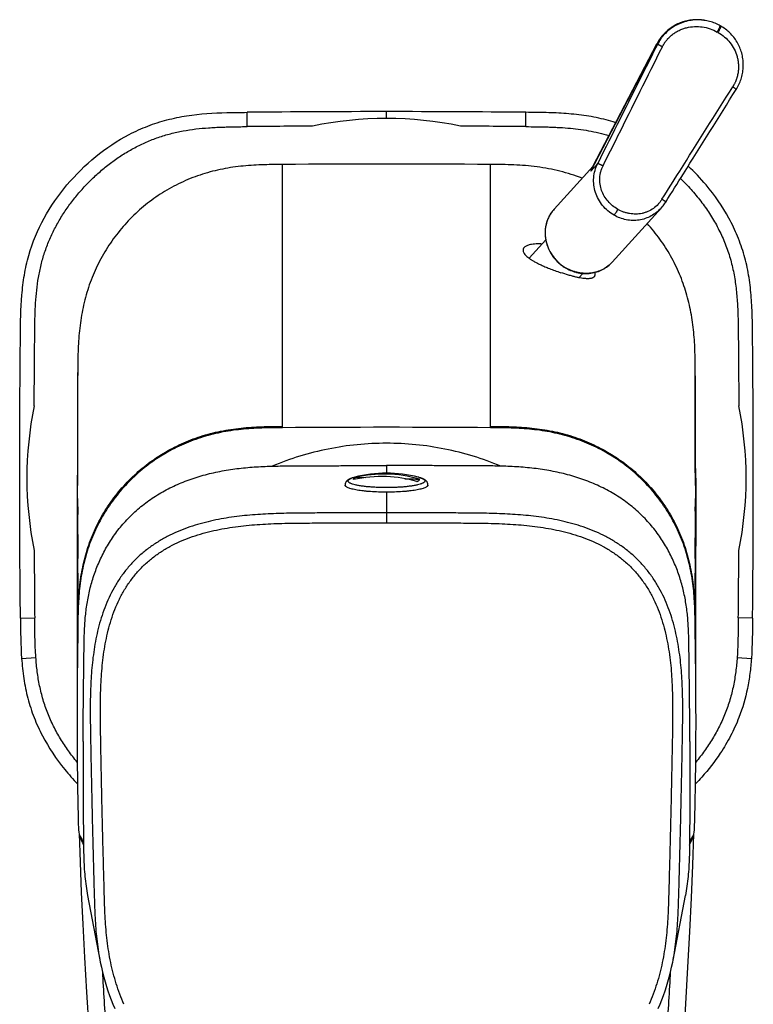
# Model space of a CAD drawing. Header units: millimetres. Extents: x 57 to 304, y -64 to 283.
# Tile 2 of 9: x 57 to 108, y 18 to 87. Entities that reach past the tile are written whole.
import ezdxf

# ---------------------------------------------------------------- set-up
doc = ezdxf.new("R2010")
doc.units = ezdxf.units.MM
doc.header["$LTSCALE"] = 23.1
doc.layers.get('0').update_dxf_attribs({"linetype": 'CONTINUOUS'})

msp = doc.modelspace()

# ---------------------------------------------------------------- linework, layer by layer
at = {"color": 7, "linetype": 'CONTINUOUS'}
for p, q in [((104.678, 87.102), (104.595, 87.114)), ((104.749, 87.091), (104.676, 87.102)), ((105.843, 86.692), (105.787, 86.724)), ((96.889, 76.889), (101.356, 85.451)), ((94.168, 73.89), (96.895, 76.902)), ((96.889, 76.89), (96.889, 76.889)), ((98.245, 70.198), (101.679, 73.991)), ((93.584, 71.756), (92.417, 70.467)), ((95.009, 69.77), (95.012, 69.768)), ((95.009, 69.77), (95.012, 69.768)), ((96.178, 69.407), (95.905, 69.105)), ((60.842, 55.446), (60.842, 62.482)), ((104.051, 55.446), (104.051, 62.482)), ((60.831, 53.651), (60.842, 55.446)), ((80.318, 55.152), (80.998, 55.131)), ((104.051, 55.446), (104.062, 53.651)), ((104.076, 55.083), (104.076, 50.329)), ((60.828, 53.179), (60.822, 51.819)), ((60.831, 53.651), (60.828, 53.08)), ((104.08, 49.342), (104.062, 53.651)), ((60.822, 51.819), (60.817, 50.409)), ((60.814, 49.658), (60.81, 48.196)), ((104.085, 47.181), (104.08, 49.342)), ((60.849, 48.387), (60.846, 48.086)), ((60.849, 48.448), (60.849, 48.387)), ((104.046, 48.215), (104.043, 48.447)), ((104.044, 48.396), (104.043, 48.447)), ((60.81, 48.196), (60.81, 44.367)), ((60.846, 48.086), (60.832, 46.984)), ((104.061, 46.964), (104.046, 48.156)), ((60.832, 46.984), (60.832, 46.964)), ((104.084, 44.797), (104.085, 47.181)), ((60.827, 46.333), (60.819, 44.122)), ((104.08, 43.472), (104.084, 44.797)), ((60.81, 44.367), (60.815, 43.117)), ((60.819, 44.122), (60.813, 42.622)), ((104.082, 42.171), (104.074, 44.136)), ((104.078, 43.117), (104.08, 43.472)), ((60.813, 42.622), (60.808, 41.556)), ((104.088, 41.03), (104.082, 42.171)), ((60.808, 41.556), (60.802, 40.47)), ((104.094, 39.948), (104.088, 41.03)), ((60.802, 40.47), (60.795, 39.209)), ((60.937, 30.211), (60.937, 30.211)), ((61.536, 25.891), (62.395, 21.388)), ((102.497, 21.383), (103.357, 25.891))]:
    msp.add_line(p, q, dxfattribs=at)
at = {"color": 9, "linetype": 'CONTINUOUS'}
for p, q in [((105.645, 86.252), (105.586, 86.286)), ((96.732, 76.557), (101.357, 85.415)), ((101.357, 85.415), (101.394, 85.41)), ((72.699, 79.669), (72.689, 80.669)), ((82.446, 80.241), (82.446, 80.716)), ((92.194, 79.669), (92.203, 80.669)), ((75.16, 58.615), (75.16, 77.021)), ((89.733, 58.615), (89.733, 77.021)), ((96.732, 76.557), (97.223, 77.099)), ((95.013, 69.776), (95.016, 69.774)), ((95.013, 69.776), (95.016, 69.774)), ((82.446, 55.963), (82.446, 55.431)), ((82.446, 54.104), (82.446, 51.962)), ((56.834, 45.299), (57.834, 45.309)), ((108.059, 45.299), (107.059, 45.309)), ((60.852, 44.605), (60.854, 44.516)), ((104.039, 44.515), (104.041, 44.605)), ((56.918, 42.477), (57.916, 42.548)), ((106.977, 42.548), (107.974, 42.477))]:
    msp.add_line(p, q, dxfattribs=at)
at = {"color": 7, "linetype": 'CONTINUOUS'}
for points in [[(104.595, 87.114), (104.567, 87.118), (104.468, 87.129), (104.368, 87.138), (104.268, 87.143), (104.167, 87.145), (104.067, 87.144), (103.967, 87.14), (103.867, 87.133), (103.767, 87.122), (103.668, 87.108), (103.569, 87.091), (103.47, 87.071), (103.373, 87.048), (103.276, 87.022), (103.18, 86.992), (103.085, 86.96), (102.991, 86.925), (102.898, 86.886), (102.807, 86.845), (102.717, 86.801), (102.628, 86.754), (102.541, 86.704), (102.455, 86.651), (102.372, 86.596), (102.29, 86.538), (102.21, 86.477), (102.132, 86.414), (102.056, 86.349), (101.982, 86.281), (101.91, 86.21), (101.841, 86.138), (101.774, 86.063), (101.709, 85.987), (101.647, 85.908), (101.587, 85.827), (101.53, 85.745), (101.476, 85.66), (101.424, 85.574), (101.375, 85.487), (101.356, 85.451)], [(105.787, 86.724), (105.712, 86.765), (105.622, 86.811), (105.53, 86.854), (105.437, 86.894), (105.343, 86.932), (105.247, 86.966), (105.15, 86.997), (105.051, 87.025), (104.951, 87.05), (104.851, 87.072), (104.749, 87.091)], [(106.915, 82.273), (106.959, 82.346), (107.009, 82.433), (107.056, 82.522), (107.1, 82.613), (107.142, 82.705), (107.18, 82.798), (107.216, 82.893), (107.249, 82.989), (107.279, 83.086), (107.306, 83.184), (107.33, 83.284), (107.35, 83.384), (107.368, 83.485), (107.382, 83.587), (107.393, 83.689), (107.401, 83.792), (107.406, 83.895), (107.407, 83.998), (107.405, 84.102), (107.399, 84.206), (107.39, 84.309), (107.378, 84.412), (107.362, 84.515), (107.343, 84.617), (107.321, 84.719), (107.295, 84.819), (107.266, 84.919), (107.233, 85.018), (107.198, 85.115), (107.159, 85.211), (107.117, 85.305), (107.073, 85.398), (107.025, 85.49), (106.974, 85.579), (106.92, 85.666), (106.864, 85.752), (106.805, 85.835), (106.743, 85.916), (106.679, 85.996), (106.613, 86.072), (106.543, 86.147), (106.472, 86.218), (106.399, 86.288), (106.323, 86.355), (106.245, 86.419), (106.165, 86.481), (106.084, 86.54), (106, 86.596), (105.915, 86.649), (105.843, 86.692)], [(101.679, 73.991), (101.736, 74.056), (101.791, 74.123), (101.844, 74.192), (101.895, 74.263), (101.944, 74.335), (101.983, 74.395)], [(60.816, 55.083), (60.816, 50.324), (60.814, 49.658)], [(104.046, 48.156), (104.046, 48.206), (104.046, 48.215)], [(104.074, 44.136), (104.067, 45.914), (104.067, 46.059), (104.066, 46.202), (104.066, 46.333)], [(60.935, 30.24), (60.936, 30.234), (60.936, 30.223)], [(60.936, 30.223), (61.007, 28.221), (61.094, 26.107), (61.2, 23.887), (61.322, 21.562), (61.461, 19.131), (61.614, 16.609)], [(102.884, 10.314), (103.05, 12.958), (103.221, 15.688), (103.384, 18.33), (103.533, 20.884), (103.666, 23.351), (103.781, 25.731), (103.878, 28.023), (103.956, 30.212)], [(103.956, 30.212), (103.956, 30.224), (103.957, 30.236), (103.958, 30.24)], [(62.395, 21.388), (62.423, 21.244), (62.499, 20.884), (62.581, 20.534), (62.667, 20.194), (62.76, 19.864), (62.857, 19.54), (62.961, 19.223), (63.07, 18.911), (63.186, 18.602), (63.309, 18.294), (63.431, 18.005)], [(101.461, 18.005), (101.584, 18.294), (101.707, 18.602), (101.823, 18.911), (101.932, 19.223), (102.035, 19.54), (102.133, 19.864), (102.225, 20.194), (102.312, 20.534), (102.394, 20.884), (102.469, 21.244), (102.496, 21.383)]]:
    msp.add_lwpolyline(points, dxfattribs=at)
at = {"color": 9, "linetype": 'CONTINUOUS'}
msp.add_lwpolyline([(82.446, 52.392), (82.446, 52.365), (82.446, 52.338)], dxfattribs=at)
for centre, radius, start, end in [((104.225, 83.947), 3.188, 81.88037, 83.30664), ((104.181, 83.993), 3.162, 152.7012, 153.26111), ((82.444, -919.618), 999.334, 90.296627, 90.55871), ((82.449, -919.618), 999.334, 89.44129, 89.703373), ((100.818, 74.84), 4.431, 152.45217, 157.20673), ((97.416, 76.447), 0.691, 139.05595, 139.97087), ((95.926, 72.299), 2.371, 141.19297, 141.86761), ((95.924, 72.3), 2.37, 139.79959, 141.19303), ((95.924, 72.3), 2.369, 137.83517, 139.79932), ((83.949, 52.327), 2.915, 74.96984, 75.70406), ((937.974, 45.795), 877.162, 179.52367, 179.964918), ((-773.08, 45.795), 877.161, 0.035081, 0.47633), ((1046.186, 55.011), 988.4, 180.289247, 180.562452), ((-881.293, 55.011), 988.4, 359.437548, 359.710753), ((677.193, 46.15), 616.381, 179.983013, 180.235869), ((-512.297, 46.15), 616.378, 359.764117, 0.016985), ((734.144, 58.511), 672.647, 183.231512, 183.582983), ((-595.571, 60.036), 699.01, 356.423857, 356.765166)]:
    msp.add_arc(centre, radius, start, end, dxfattribs=at)
at = {"color": 7, "linetype": 'CONTINUOUS'}
for centre, radius, start, end in [((82.451, -920.841), 1001.558, 90.000256, 90.558431), ((82.442, -920.841), 1001.558, 89.441569, 89.999744), ((82.446, 55.08), 25.161, 78.12831, 101.87169), ((82.446, 55.08), 25.161, 168.40044, 191.59684), ((82.446, 55.08), 25.161, 348.40316, 11.59956), ((82.088, 46.435), 8.765, 87.65471, 102.81112), ((82.446, 46.431), 9, 75.70123, 104.29865), ((82.26, 46.613), 8.757, 88.78232, 102.81542), ((82.255, 46.411), 8.959, 73.83952, 88.77872), ((82.08, 46.232), 8.967, 73.84753, 87.65986), ((-31.942, 49.062), 92.793, 359.62079, 0.24585), ((197.716, 49.062), 93.675, 179.75684, 180.37616), ((480.674, 37.214), 419.884, 179.00353, 179.62703), ((-311.947, 37.255), 416.05, 0.37077, 0.99988), ((329.969, 38.036), 269.176, 179.75044, 181.60551), ((62.067, 30.543), 1.169, 182.34478, 213.58014), ((102.826, 30.543), 1.169, 326.41986, 357.65522), ((81.999, 43.753), 25.082, 213.53641, 214.16272), ((82.893, 43.753), 25.082, 325.83763, 326.46354)]:
    msp.add_arc(centre, radius, start, end, dxfattribs=at)
for centre, major_axis, ratio, start_param, end_param in [((82.446, -968.842), (0, -1045.889), 0.984808, 3.134518, 3.148667), ((1090.816, 55.083), (0, -1045.889), 0.984808, -1.577871, -1.570796), ((-925.924, 55.083), (0, -1045.889), 0.984808, 1.570796, 1.577871), ((82.446, -955.713), (1030, 0), 0.984809, 1.563722, 1.577871)]:
    msp.add_ellipse(centre, major_axis=major_axis, ratio=ratio, start_param=start_param, end_param=end_param, dxfattribs=at)
at = {"color": 9, "linetype": 'CONTINUOUS'}
for points, knots in [([(104.595, 87.114), (104.436, 87.137), (104.114, 87.157), (103.631, 87.113), (103.161, 86.995), (102.714, 86.806), (102.301, 86.55), (101.932, 86.233), (101.616, 85.863), (101.446, 85.587), (101.371, 85.443)], [0, 0, 0, 0, 0.124717, 0.24947, 0.374291, 0.499208, 0.624236, 0.749382, 0.874642, 1, 1, 1, 1]), ([(104.597, 87.112), (104.437, 87.131), (104.114, 87.145), (103.633, 87.092), (103.165, 86.968), (102.722, 86.775), (102.312, 86.518), (102.007, 86.253), (101.79, 86.015), (101.592, 85.761), (101.466, 85.554), (101.394, 85.41)], [0, 0, 0, 0, 0.125044, 0.250034, 0.374969, 0.499897, 0.624867, 0.749892, 0.812463, 0.87503, 1, 1, 1, 1]), ([(101.746, 85.259), (101.757, 85.279), (101.781, 85.319), (101.816, 85.379), (101.85, 85.439), (101.885, 85.499), (101.922, 85.558), (101.962, 85.615), (102.004, 85.67), (102.048, 85.724), (102.093, 85.777), (102.155, 85.846), (102.268, 85.961), (102.444, 86.113), (102.672, 86.271), (102.916, 86.403), (103.172, 86.51), (103.526, 86.617), (103.986, 86.684), (104.543, 86.659), (105.085, 86.53), (105.425, 86.377), (105.586, 86.286)], [0, 0, 0, 0, 0.015644, 0.03129, 0.046944, 0.062596, 0.078237, 0.093889, 0.10956, 0.125228, 0.140885, 0.156538, 0.187849, 0.250414, 0.312929, 0.375395, 0.43783, 0.500259, 0.62505, 0.750035, 0.875117, 1, 1, 1, 1]), ([(105.586, 86.286), (105.601, 86.314), (105.631, 86.368), (105.673, 86.446), (105.71, 86.52), (105.741, 86.584), (105.762, 86.632), (105.775, 86.664), (105.782, 86.683), (105.787, 86.699), (105.789, 86.709), (105.789, 86.716), (105.789, 86.72), (105.788, 86.723), (105.787, 86.724)], [0, 0, 0, 0, 0.194923, 0.381277, 0.552324, 0.701901, 0.824668, 0.874621, 0.916379, 0.949645, 0.974287, 0.983431, 0.990573, 1, 1, 1, 1]), ([(105.645, 86.252), (105.661, 86.28), (105.691, 86.334), (105.732, 86.413), (105.769, 86.486), (105.796, 86.542), (105.814, 86.583), (105.825, 86.609), (105.833, 86.631), (105.84, 86.65), (105.844, 86.666), (105.846, 86.677), (105.846, 86.684), (105.846, 86.688), (105.845, 86.691), (105.843, 86.692)], [0, 0, 0, 0, 0.194548, 0.380554, 0.551304, 0.700663, 0.765624, 0.823326, 0.873278, 0.915081, 0.948454, 0.973293, 0.982588, 0.989934, 1, 1, 1, 1]), ([(105.645, 86.252), (105.805, 86.161), (106.107, 85.949), (106.489, 85.553), (106.787, 85.092), (106.954, 84.667), (107.036, 84.313), (107.07, 84.041), (107.076, 83.767), (107.053, 83.492), (107.01, 83.265), (106.968, 83.109), (106.939, 83.021), (106.917, 82.956), (106.892, 82.89), (106.867, 82.826), (106.839, 82.762), (106.807, 82.7), (106.774, 82.639), (106.74, 82.579), (106.707, 82.518), (106.685, 82.477), (106.674, 82.457)], [0, 0, 0, 0, 0.125496, 0.250178, 0.374161, 0.497892, 0.559939, 0.622162, 0.68462, 0.74734, 0.81031, 0.841883, 0.85768, 0.873488, 0.88931, 0.905138, 0.920953, 0.936758, 0.952572, 0.968387, 0.984195, 1, 1, 1, 1]), ([(101.394, 85.41), (101.047, 84.717), (99.657, 81.947), (98.266, 79.177), (97.223, 77.099)], [0, 0, 0, 0, 0.249987, 1, 1, 1, 1]), ([(101.356, 85.413), (101.354, 85.42), (101.351, 85.433), (101.353, 85.446), (101.356, 85.451)], [0, 0, 0, 0, 0.556381, 1, 1, 1, 1]), ([(101.746, 85.259), (101.724, 85.27), (101.681, 85.29), (101.619, 85.319), (101.562, 85.345), (101.512, 85.367), (101.47, 85.385), (101.44, 85.397), (101.42, 85.404), (101.409, 85.407), (101.401, 85.409), (101.396, 85.41), (101.394, 85.41)], [0, 0, 0, 0, 0.19136, 0.371085, 0.534938, 0.679053, 0.800047, 0.895113, 0.932232, 0.962138, 0.98472, 1, 1, 1, 1]), ([(106.674, 82.457), (106.692, 82.445), (106.726, 82.422), (106.774, 82.389), (106.816, 82.359), (106.852, 82.333), (106.88, 82.311), (106.898, 82.296), (106.908, 82.286), (106.912, 82.281), (106.914, 82.278), (106.915, 82.276), (106.916, 82.274), (106.915, 82.273)], [0, 0, 0, 0, 0.211259, 0.404447, 0.575523, 0.720915, 0.837631, 0.923368, 0.954156, 0.976818, 0.985171, 0.991646, 1, 1, 1, 1]), ([(57.799, 60.139), (57.8, 60.439), (57.804, 61.038), (57.809, 61.938), (57.816, 62.837), (57.824, 63.736), (57.83, 64.485), (57.836, 65.085), (57.843, 65.685), (57.856, 66.434), (57.894, 67.332), (57.967, 68.229), (58.088, 69.121), (58.239, 69.856), (58.393, 70.435), (58.571, 71.008), (58.836, 71.71), (59.218, 72.525), (59.659, 73.309), (60.156, 74.059), (60.702, 74.775), (61.292, 75.454), (61.924, 76.095), (62.595, 76.694), (63.304, 77.249), (64.048, 77.754), (64.827, 78.205), (65.502, 78.532), (66.057, 78.76), (66.62, 78.967), (67.338, 79.184), (68.217, 79.378), (69.107, 79.511), (69.853, 79.58), (70.452, 79.617), (70.901, 79.636), (71.35, 79.649), (71.8, 79.659), (72.249, 79.665), (72.549, 79.668), (72.699, 79.669)], [0, 0, 0, 0, 0.031252, 0.062503, 0.093755, 0.125007, 0.156258, 0.171884, 0.18751, 0.218762, 0.250014, 0.281265, 0.312514, 0.343762, 0.359389, 0.375015, 0.406262, 0.437509, 0.468757, 0.500005, 0.531255, 0.562504, 0.593753, 0.625002, 0.656251, 0.6875, 0.718748, 0.749995, 0.765621, 0.781248, 0.812495, 0.843743, 0.874992, 0.906243, 0.92187, 0.937496, 0.953122, 0.968748, 0.984374, 1, 1, 1, 1]), ([(92.194, 79.669), (92.438, 79.667), (92.805, 79.663), (93.295, 79.654), (93.662, 79.646), (94.029, 79.634), (94.518, 79.613), (95.129, 79.574), (95.859, 79.499), (96.586, 79.39), (97.305, 79.242), (97.778, 79.114), (98.012, 79.043)], [0, 0, 0, 0, 0.125001, 0.187503, 0.250005, 0.312506, 0.375008, 0.500011, 0.625012, 0.750011, 0.875007, 1, 1, 1, 1]), ([(96.887, 76.892), (96.867, 76.868), (96.831, 76.819), (96.771, 76.709), (96.744, 76.619), (96.732, 76.557)], [0, 0, 0, 0, 0.247286, 0.493904, 1, 1, 1, 1]), ([(98.366, 73.474), (98.214, 73.561), (97.925, 73.763), (97.553, 74.138), (97.256, 74.576), (97.048, 75.06), (96.936, 75.574), (96.927, 76.099), (97.02, 76.615), (97.146, 76.943), (97.223, 77.099)], [0, 0, 0, 0, 0.125439, 0.251079, 0.376516, 0.501541, 0.626173, 0.750631, 0.875183, 1, 1, 1, 1]), ([(97.223, 77.099), (97.225, 77.099), (97.231, 77.098), (97.239, 77.095), (97.251, 77.092), (97.272, 77.084), (97.304, 77.071), (97.35, 77.052), (97.403, 77.028), (97.464, 77), (97.53, 76.968), (97.575, 76.946), (97.598, 76.935)], [0, 0, 0, 0, 0.014989, 0.037459, 0.067406, 0.104695, 0.200388, 0.322189, 0.467004, 0.631123, 0.810325, 1, 1, 1, 1]), ([(98.631, 73.883), (98.502, 73.957), (98.256, 74.126), (97.935, 74.437), (97.673, 74.8), (97.482, 75.204), (97.373, 75.637), (97.357, 76.009), (97.389, 76.303), (97.437, 76.52), (97.505, 76.732), (97.565, 76.868), (97.598, 76.935)], [0, 0, 0, 0, 0.125161, 0.250533, 0.375762, 0.500666, 0.625293, 0.749865, 0.812293, 0.87479, 0.93736, 1, 1, 1, 1]), ([(103.013, 76.04), (103.268, 75.794), (103.761, 75.283), (104.441, 74.465), (105.057, 73.596), (105.599, 72.68), (105.981, 71.879), (106.243, 71.22), (106.415, 70.717), (106.564, 70.206), (106.73, 69.516), (106.88, 68.642), (106.985, 67.583), (107.027, 66.697), (107.045, 65.988), (107.053, 65.457), (107.058, 64.925), (107.063, 64.393), (107.068, 63.861), (107.074, 63.152), (107.081, 62.266), (107.088, 61.202), (107.092, 60.493), (107.094, 60.139)], [0, 0, 0, 0, 0.062496, 0.124991, 0.187485, 0.249976, 0.312466, 0.343719, 0.374971, 0.406224, 0.437476, 0.49997, 0.56247, 0.624973, 0.656225, 0.687478, 0.71873, 0.749982, 0.781235, 0.812487, 0.874991, 0.937496, 1, 1, 1, 1]), ([(101.719, 74.592), (101.68, 74.529), (101.595, 74.407), (101.404, 74.182), (101.127, 73.939), (100.807, 73.757), (100.535, 73.654), (100.255, 73.579), (99.892, 73.538), (99.528, 73.567), (99.242, 73.629), (98.961, 73.717), (98.759, 73.81), (98.631, 73.883)], [0, 0, 0, 0, 0.063381, 0.126567, 0.252021, 0.376425, 0.438425, 0.500335, 0.624085, 0.748435, 0.811012, 0.873829, 1, 1, 1, 1]), ([(101.983, 74.395), (101.983, 74.396), (101.983, 74.398), (101.982, 74.4), (101.979, 74.403), (101.975, 74.408), (101.963, 74.419), (101.943, 74.435), (101.913, 74.459), (101.874, 74.487), (101.828, 74.519), (101.776, 74.554), (101.739, 74.579), (101.719, 74.592)], [0, 0, 0, 0, 0.007917, 0.014303, 0.022629, 0.045374, 0.076382, 0.162829, 0.280396, 0.426504, 0.597841, 0.790481, 1, 1, 1, 1]), ([(94.061, 73.763), (94.003, 73.69), (93.897, 73.537), (93.766, 73.291), (93.663, 73.03), (93.566, 72.665), (93.523, 72.187), (93.598, 71.61), (93.796, 71.055), (94.054, 70.631), (94.31, 70.327), (94.595, 70.049), (94.84, 69.874), (95.013, 69.776)], [0, 0, 0, 0, 0.059896, 0.11997, 0.180323, 0.241039, 0.363625, 0.4882, 0.614662, 0.742571, 0.806941, 0.8714, 1, 1, 1, 1]), ([(101.668, 73.979), (101.567, 73.867), (101.346, 73.66), (100.969, 73.41), (100.556, 73.229), (100.118, 73.124), (99.667, 73.096), (99.216, 73.145), (98.776, 73.269), (98.499, 73.399), (98.366, 73.474)], [0, 0, 0, 0, 0.125431, 0.250007, 0.374014, 0.49792, 0.622211, 0.74725, 0.873207, 1, 1, 1, 1]), ([(98.631, 73.883), (98.606, 73.839), (98.556, 73.754), (98.484, 73.638), (98.429, 73.555), (98.391, 73.503), (98.374, 73.483), (98.366, 73.474)], [0, 0, 0, 0, 0.314503, 0.603222, 0.83898, 0.929906, 1, 1, 1, 1]), ([(98.245, 70.198), (98.149, 70.093), (97.939, 69.899), (97.576, 69.669), (97.174, 69.504), (96.746, 69.411), (96.303, 69.391), (95.933, 69.435), (95.642, 69.507), (95.354, 69.602), (95.148, 69.699), (95.016, 69.774)], [0, 0, 0, 0, 0.121113, 0.242755, 0.365391, 0.489366, 0.61487, 0.741919, 0.806033, 0.870463, 1, 1, 1, 1]), ([(60.852, 44.605), (60.855, 45.08), (60.863, 46.03), (60.938, 47.216), (61.06, 48.159), (61.186, 48.86), (61.35, 49.555), (61.554, 50.239), (61.797, 50.91), (62.175, 51.785), (62.63, 52.624), (63.158, 53.419), (63.733, 54.182), (64.537, 55.072), (65.619, 56.021), (66.807, 56.838), (67.872, 57.399), (68.759, 57.771), (69.44, 58.011), (70.135, 58.211), (71.074, 58.427), (72.268, 58.604), (73.713, 58.693), (74.678, 58.701), (75.16, 58.704)], [0, 0, 0, 0, 0.062035, 0.124066, 0.155085, 0.186111, 0.217157, 0.248221, 0.279291, 0.310371, 0.372588, 0.403745, 0.434919, 0.497377, 0.559925, 0.622533, 0.685289, 0.716707, 0.748145, 0.779603, 0.811074, 0.874024, 0.937005, 1, 1, 1, 1]), ([(89.733, 58.704), (90.215, 58.701), (91.18, 58.693), (92.624, 58.604), (93.819, 58.427), (94.758, 58.211), (95.453, 58.011), (96.134, 57.771), (97.021, 57.399), (98.086, 56.838), (99.274, 56.021), (100.356, 55.072), (101.16, 54.182), (101.735, 53.419), (102.263, 52.624), (102.718, 51.784), (103.096, 50.91), (103.339, 50.238), (103.542, 49.554), (103.707, 48.86), (103.833, 48.158), (103.955, 47.216), (104.03, 46.03), (104.038, 45.08), (104.041, 44.605)], [0, 0, 0, 0, 0.062995, 0.125976, 0.188926, 0.220397, 0.251855, 0.283293, 0.314711, 0.377467, 0.440075, 0.502623, 0.565081, 0.596255, 0.627412, 0.689629, 0.720709, 0.751779, 0.782843, 0.813889, 0.844915, 0.875934, 0.937965, 1, 1, 1, 1]), ([(82.446, 54.422), (82.325, 54.422), (82.085, 54.425), (81.73, 54.438), (81.389, 54.458), (81.066, 54.487), (80.769, 54.522), (80.503, 54.564), (80.272, 54.612), (80.104, 54.658), (79.992, 54.697), (79.923, 54.726), (79.866, 54.756), (79.82, 54.787), (79.786, 54.818), (79.764, 54.85), (79.755, 54.883), (79.759, 54.917), (79.777, 54.95), (79.807, 54.981), (79.849, 55.012), (79.902, 55.042), (79.966, 55.071), (80.074, 55.111), (80.161, 55.136), (80.224, 55.152)], [0, 0, 0, 0, 0.108282, 0.214638, 0.317182, 0.414102, 0.503706, 0.584459, 0.655026, 0.714338, 0.739544, 0.761714, 0.780859, 0.797067, 0.810553, 0.821761, 0.831502, 0.841002, 0.851578, 0.864197, 0.879414, 0.897511, 0.918613, 0.942753, 1, 1, 1, 1]), ([(84.705, 55.143), (84.736, 55.134), (84.795, 55.118), (84.877, 55.09), (84.949, 55.061), (85.009, 55.032), (85.058, 55.002), (85.096, 54.972), (85.122, 54.941), (85.134, 54.913), (85.137, 54.891), (85.135, 54.87), (85.124, 54.842), (85.099, 54.81), (85.063, 54.78), (85.016, 54.75), (84.957, 54.721), (84.887, 54.692), (84.773, 54.653), (84.604, 54.608), (84.373, 54.561), (84.108, 54.52), (83.813, 54.485), (83.493, 54.457), (83.155, 54.437), (82.804, 54.425), (82.566, 54.422), (82.446, 54.422)], [0, 0, 0, 0, 0.029069, 0.055194, 0.078327, 0.098458, 0.115646, 0.13005, 0.142011, 0.152175, 0.156922, 0.161648, 0.171655, 0.183353, 0.197434, 0.214269, 0.234035, 0.256798, 0.282558, 0.342842, 0.414182, 0.495511, 0.585511, 0.682673, 0.785335, 0.891726, 1, 1, 1, 1]), ([(82.446, 52.66), (81.968, 52.659), (81.012, 52.659), (79.577, 52.656), (78.382, 52.652), (77.425, 52.648), (76.705, 52.643), (75.984, 52.637), (75.26, 52.625), (74.533, 52.602), (73.804, 52.567), (73.072, 52.516), (72.338, 52.447), (71.604, 52.355), (70.87, 52.236), (70.138, 52.087), (69.409, 51.903), (68.686, 51.68), (67.973, 51.412), (67.275, 51.096), (66.598, 50.727), (65.949, 50.303), (65.336, 49.824), (64.766, 49.291), (64.247, 48.709), (63.782, 48.083), (63.24, 47.206), (62.703, 46.042), (62.256, 44.588), (62.016, 43.356), (61.886, 42.37), (61.791, 41.39), (61.741, 40.411), (61.721, 39.436), (61.718, 38.709), (61.724, 37.985), (61.735, 37.264), (61.748, 36.545), (61.762, 35.828), (61.775, 35.11), (61.795, 34.153), (61.82, 32.957), (61.852, 31.522), (61.887, 30.087), (61.917, 28.891), (61.942, 27.934), (61.962, 27.217), (61.982, 26.499), (62.002, 25.78), (62.024, 25.057), (62.066, 24.083), (62.159, 22.855), (62.302, 21.876), (62.395, 21.388)], [0, 0, 0, 0, 0.030453, 0.060891, 0.091325, 0.106561, 0.121822, 0.137121, 0.152482, 0.167913, 0.183416, 0.198987, 0.214622, 0.230319, 0.246085, 0.261935, 0.277888, 0.293936, 0.310084, 0.326332, 0.34268, 0.359117, 0.375624, 0.392169, 0.408719, 0.425239, 0.441689, 0.474301, 0.506506, 0.538322, 0.554104, 0.569806, 0.60099, 0.616479, 0.631906, 0.647274, 0.662573, 0.677812, 0.693042, 0.708275, 0.723507, 0.753972, 0.784437, 0.8149, 0.845364, 0.860595, 0.875827, 0.89106, 0.9063, 0.92163, 0.937108, 0.968396, 1, 1, 1, 1]), ([(102.498, 21.388), (102.59, 21.876), (102.734, 22.855), (102.827, 24.083), (102.868, 25.057), (102.891, 25.78), (102.911, 26.499), (102.931, 27.217), (102.95, 27.934), (102.976, 28.891), (103.006, 30.087), (103.041, 31.522), (103.073, 32.957), (103.098, 34.153), (103.117, 35.11), (103.131, 35.828), (103.144, 36.545), (103.157, 37.264), (103.169, 37.985), (103.175, 38.709), (103.172, 39.436), (103.152, 40.411), (103.102, 41.39), (103.007, 42.37), (102.877, 43.356), (102.637, 44.588), (102.19, 46.042), (101.652, 47.206), (101.111, 48.083), (100.646, 48.709), (100.127, 49.291), (99.557, 49.824), (98.944, 50.303), (98.295, 50.727), (97.618, 51.096), (96.92, 51.412), (96.207, 51.68), (95.484, 51.903), (94.755, 52.087), (94.022, 52.236), (93.289, 52.355), (92.555, 52.447), (91.821, 52.516), (91.089, 52.567), (90.359, 52.602), (89.633, 52.625), (88.909, 52.637), (88.187, 52.643), (87.468, 52.648), (86.511, 52.652), (85.316, 52.656), (83.881, 52.659), (82.925, 52.659), (82.446, 52.66)], [0, 0, 0, 0, 0.031604, 0.062892, 0.07837, 0.0937, 0.10894, 0.124173, 0.139405, 0.154636, 0.1851, 0.215563, 0.246028, 0.276493, 0.291725, 0.306958, 0.322188, 0.337427, 0.352726, 0.368094, 0.383521, 0.39901, 0.430194, 0.445896, 0.461678, 0.493494, 0.525699, 0.558311, 0.574761, 0.591281, 0.607831, 0.624376, 0.640883, 0.65732, 0.673668, 0.689916, 0.706064, 0.722112, 0.738065, 0.753915, 0.769681, 0.785378, 0.801013, 0.816584, 0.832087, 0.847518, 0.862879, 0.878178, 0.893439, 0.908675, 0.939109, 0.969547, 1, 1, 1, 1]), ([(64.081, 18.288), (63.875, 18.759), (63.515, 19.722), (63.192, 20.966), (63.005, 21.976), (62.898, 22.739), (62.821, 23.505), (62.768, 24.274), (62.733, 25.043), (62.71, 25.813), (62.688, 26.583), (62.667, 27.353), (62.646, 28.123), (62.619, 29.149), (62.587, 30.433), (62.55, 31.972), (62.516, 33.512), (62.49, 34.796), (62.47, 35.823), (62.456, 36.593), (62.444, 37.234), (62.436, 37.748), (62.43, 38.261), (62.426, 38.903), (62.435, 39.929), (62.472, 40.955), (62.556, 41.978), (62.675, 42.998), (62.857, 44.009), (63.123, 45.001), (63.368, 45.731), (63.665, 46.442), (64.018, 47.127), (64.428, 47.779), (64.898, 48.39), (65.423, 48.954), (66.002, 49.463), (66.625, 49.917), (67.286, 50.312), (67.977, 50.653), (68.929, 51.037), (70.164, 51.396), (71.426, 51.63), (72.445, 51.757), (73.211, 51.828), (73.98, 51.878), (74.749, 51.912), (75.39, 51.929), (75.903, 51.938), (76.288, 51.942), (76.673, 51.945), (77.186, 51.948), (77.828, 51.952), (78.597, 51.955), (79.367, 51.958), (80.137, 51.959), (81.163, 51.961), (81.933, 51.962), (82.446, 51.962)], [0, 0, 0, 0, 0.031249, 0.062499, 0.07813, 0.09376, 0.109391, 0.125022, 0.140653, 0.156285, 0.171917, 0.187548, 0.20318, 0.218812, 0.250075, 0.281338, 0.312602, 0.343865, 0.359497, 0.375128, 0.39076, 0.398576, 0.406392, 0.422022, 0.437645, 0.468888, 0.484511, 0.500134, 0.531369, 0.546992, 0.562612, 0.578232, 0.593852, 0.60947, 0.625088, 0.640706, 0.656324, 0.671942, 0.687562, 0.703181, 0.718803, 0.750042, 0.781263, 0.796884, 0.812515, 0.828146, 0.843767, 0.859384, 0.867194, 0.875007, 0.882821, 0.890634, 0.906259, 0.921882, 0.937505, 0.953128, 0.968752, 1, 1, 1, 1]), ([(82.446, 51.962), (82.96, 51.962), (83.729, 51.961), (84.756, 51.959), (85.526, 51.958), (86.295, 51.955), (87.065, 51.952), (87.707, 51.948), (88.22, 51.945), (88.605, 51.942), (88.99, 51.938), (89.503, 51.929), (90.144, 51.912), (90.913, 51.878), (91.681, 51.828), (92.448, 51.757), (93.466, 51.63), (94.729, 51.396), (95.963, 51.037), (96.916, 50.653), (97.607, 50.312), (98.268, 49.917), (98.891, 49.463), (99.469, 48.954), (99.995, 48.39), (100.465, 47.779), (100.875, 47.127), (101.228, 46.442), (101.525, 45.731), (101.77, 45.001), (102.035, 44.009), (102.218, 42.998), (102.337, 41.978), (102.42, 40.955), (102.458, 39.929), (102.467, 38.903), (102.463, 38.261), (102.457, 37.748), (102.448, 37.234), (102.437, 36.593), (102.423, 35.823), (102.403, 34.796), (102.376, 33.512), (102.342, 31.972), (102.306, 30.433), (102.274, 29.149), (102.247, 28.123), (102.226, 27.353), (102.205, 26.583), (102.183, 25.813), (102.159, 25.043), (102.125, 24.274), (102.072, 23.505), (101.995, 22.739), (101.888, 21.976), (101.701, 20.966), (101.378, 19.722), (101.018, 18.759), (100.812, 18.288)], [0, 0, 0, 0, 0.031248, 0.046872, 0.062495, 0.078118, 0.093741, 0.109366, 0.117179, 0.124993, 0.132806, 0.140616, 0.156233, 0.171854, 0.187485, 0.203116, 0.218737, 0.249958, 0.281197, 0.296819, 0.312438, 0.328058, 0.343676, 0.359294, 0.374912, 0.39053, 0.406148, 0.421768, 0.437388, 0.453008, 0.468631, 0.499866, 0.515489, 0.531112, 0.562355, 0.577978, 0.593608, 0.601424, 0.60924, 0.624872, 0.640503, 0.656135, 0.687398, 0.718662, 0.749925, 0.781188, 0.79682, 0.812452, 0.828083, 0.843715, 0.859347, 0.874978, 0.890609, 0.90624, 0.92187, 0.937501, 0.968751, 1, 1, 1, 1]), ([(60.827, 46.332), (60.827, 46.188), (60.827, 45.9), (60.835, 45.324), (60.846, 44.893), (60.852, 44.605)], [0, 0, 0, 0, 0.250204, 0.500566, 1, 1, 1, 1]), ([(104.041, 44.605), (104.044, 44.749), (104.05, 45.037), (104.059, 45.468), (104.066, 45.9), (104.066, 46.188), (104.066, 46.332)], [0, 0, 0, 0, 0.250162, 0.499436, 0.7498, 1, 1, 1, 1]), ([(57.916, 42.548), (57.899, 42.778), (57.848, 43.697), (57.841, 44.618), (57.834, 45.309)], [0, 0, 0, 0, 0.250008, 1, 1, 1, 1]), ([(107.059, 45.309), (107.057, 45.079), (107.048, 44.158), (107.026, 43.237), (106.977, 42.548)], [0, 0, 0, 0, 0.250021, 1, 1, 1, 1]), ([(60.808, 35.223), (60.594, 35.479), (60.185, 36.008), (59.632, 36.845), (59.145, 37.722), (58.735, 38.638), (58.464, 39.429), (58.287, 40.073), (58.175, 40.562), (58.083, 41.054), (58.009, 41.55), (57.953, 42.048), (57.927, 42.381), (57.916, 42.548)], [0, 0, 0, 0, 0.124997, 0.249991, 0.374981, 0.499966, 0.624952, 0.68746, 0.749968, 0.812476, 0.874984, 0.937492, 1, 1, 1, 1]), ([(106.977, 42.548), (106.966, 42.382), (106.94, 42.049), (106.884, 41.551), (106.81, 41.055), (106.718, 40.562), (106.606, 40.074), (106.429, 39.429), (106.158, 38.639), (105.748, 37.723), (105.262, 36.846), (104.709, 36.01), (104.3, 35.481), (104.086, 35.224)], [0, 0, 0, 0, 0.062508, 0.125016, 0.187524, 0.250032, 0.31254, 0.375048, 0.500033, 0.625019, 0.750009, 0.875003, 1, 1, 1, 1]), ([(60.937, 30.21), (60.937, 30.208), (60.937, 30.205), (60.938, 30.2), (60.94, 30.193), (60.942, 30.183), (60.946, 30.169), (60.951, 30.152), (60.959, 30.128), (60.971, 30.093), (60.987, 30.048), (61.012, 29.982), (61.047, 29.893), (61.093, 29.781), (61.142, 29.664), (61.194, 29.544), (61.229, 29.464), (61.248, 29.423)], [0, 0, 0, 0, 0.00827, 0.012112, 0.017178, 0.032109, 0.050008, 0.069805, 0.091985, 0.142135, 0.198618, 0.260079, 0.393941, 0.537768, 0.68795, 0.842457, 1, 1, 1, 1]), ([(103.645, 29.423), (103.663, 29.464), (103.699, 29.544), (103.751, 29.664), (103.8, 29.781), (103.846, 29.893), (103.881, 29.982), (103.906, 30.049), (103.922, 30.093), (103.935, 30.133), (103.945, 30.163), (103.95, 30.183), (103.954, 30.197), (103.956, 30.207), (103.956, 30.212)], [0, 0, 0, 0, 0.157217, 0.311401, 0.461274, 0.604785, 0.738355, 0.79972, 0.856115, 0.906131, 0.948053, 0.965656, 0.980602, 1, 1, 1, 1])]:
    msp.add_open_spline(points, degree=3, knots=knots, dxfattribs=at)
at = {"color": 7, "linetype": 'CONTINUOUS'}
for points, knots in [([(97.598, 76.935), (97.944, 77.629), (99.327, 80.403), (100.709, 83.178), (101.746, 85.259)], [0, 0, 0, 0, 0.250014, 1, 1, 1, 1]), ([(101.719, 74.592), (102.132, 75.247), (103.784, 77.869), (105.435, 80.491), (106.674, 82.457)], [0, 0, 0, 0, 0.250016, 1, 1, 1, 1]), ([(101.983, 74.395), (102.394, 75.052), (104.038, 77.677), (105.682, 80.304), (106.915, 82.273)], [0, 0, 0, 0, 0.250015, 1, 1, 1, 1]), ([(56.834, 45.299), (56.806, 48.123), (56.775, 53.771), (56.793, 59.887), (56.822, 63.654), (56.84, 65.508), (56.862, 67.379), (57.087, 69.279), (57.496, 71.13), (58.413, 73.335), (60.032, 75.652), (62.036, 77.634), (64.003, 78.95), (65.731, 79.733), (67.083, 80.166), (68.958, 80.545), (70.604, 80.637), (71.988, 80.662), (72.457, 80.667), (72.689, 80.669)], [0, 0, 0, 0, 0.193998, 0.387996, 0.420328, 0.452659, 0.515736, 0.546168, 0.576082, 0.635691, 0.695908, 0.756391, 0.816477, 0.846293, 0.876218, 0.906144, 0.967985, 0.983992, 1, 1, 1, 1]), ([(98.482, 79.943), (98.26, 80.015), (97.584, 80.211), (96.431, 80.445), (95.026, 80.596), (93.851, 80.645), (92.909, 80.662), (92.439, 80.667), (92.203, 80.669)], [0, 0, 0, 0, 0.11024, 0.33268, 0.55512, 0.77756, 0.88878, 1, 1, 1, 1]), ([(75.16, 77.021), (74.674, 77.017), (73.701, 77.009), (72.245, 76.916), (71.042, 76.73), (70.096, 76.503), (69.165, 76.222), (68.261, 75.859), (67.394, 75.418), (66.556, 74.924), (65.566, 74.215), (64.487, 73.23), (63.53, 72.126), (62.708, 70.919), (62.033, 69.623), (61.6, 68.485), (61.333, 67.55), (61.172, 66.838), (61.047, 66.12), (60.927, 65.155), (60.854, 63.941), (60.845, 62.968), (60.842, 62.482)], [0, 0, 0, 0, 0.062515, 0.125021, 0.187517, 0.218773, 0.25003, 0.312516, 0.343772, 0.375029, 0.437514, 0.500001, 0.562487, 0.624974, 0.68746, 0.749948, 0.781205, 0.812462, 0.84372, 0.874978, 0.937485, 1, 1, 1, 1]), ([(96.127, 76.054), (95.623, 76.254), (94.846, 76.503), (93.786, 76.734), (92.982, 76.861), (92.172, 76.945), (91.36, 76.993), (90.547, 77.015), (90.004, 77.019), (89.733, 77.021)], [0, 0, 0, 0, 0.24989, 0.374904, 0.499919, 0.624937, 0.749957, 0.874978, 1, 1, 1, 1]), ([(108.059, 45.299), (108.078, 47.181), (108.104, 50.947), (108.111, 56.594), (108.091, 61.216), (108.067, 64.04), (108.053, 65.452), (108.04, 66.477), (107.972, 67.887), (107.804, 69.291), (107.497, 70.671), (107.033, 72.008), (106.216, 73.707), (105.06, 75.37), (103.995, 76.493), (103.554, 76.905)], [0, 0, 0, 0, 0.171804, 0.343607, 0.515411, 0.593628, 0.601313, 0.644264, 0.687214, 0.730165, 0.773116, 0.816067, 0.859018, 0.94492, 1, 1, 1, 1]), ([(94.168, 73.89), (94.103, 73.819), (93.982, 73.668), (93.829, 73.421), (93.707, 73.156), (93.617, 72.877), (93.559, 72.588), (93.535, 72.292), (93.546, 71.993), (93.605, 71.594), (93.763, 71.107), (94.022, 70.663), (94.283, 70.344), (94.504, 70.126), (94.746, 69.932), (94.92, 69.821), (95.009, 69.77)], [0, 0, 0, 0, 0.060111, 0.120332, 0.18077, 0.241516, 0.302647, 0.36422, 0.426267, 0.488797, 0.61503, 0.742723, 0.807002, 0.871379, 0.935746, 1, 1, 1, 1]), ([(104.051, 62.482), (104.048, 62.95), (104.039, 63.886), (103.973, 65.055), (103.864, 65.984), (103.752, 66.677), (103.605, 67.364), (103.423, 68.042), (103.204, 68.709), (102.949, 69.364), (102.657, 70.003), (102.221, 70.831), (101.59, 71.818), (100.999, 72.546), (100.685, 72.892)], [0, 0, 0, 0, 0.125015, 0.250017, 0.312525, 0.375033, 0.437541, 0.500048, 0.562555, 0.625061, 0.687567, 0.750074, 0.875037, 1, 1, 1, 1]), ([(92.072, 71.204), (92.06, 71.19), (92.038, 71.162), (92.014, 71.117), (92, 71.071), (91.995, 71.024), (91.998, 70.976), (92.012, 70.911), (92.05, 70.828), (92.119, 70.731), (92.212, 70.632), (92.328, 70.532), (92.467, 70.43), (92.628, 70.325), (92.814, 70.218), (93.026, 70.106), (93.268, 69.99), (93.543, 69.868), (93.861, 69.737), (94.233, 69.595), (94.5, 69.501), (94.646, 69.453)], [0, 0, 0, 0, 0.01632, 0.031244, 0.045327, 0.059077, 0.07293, 0.087235, 0.118133, 0.153195, 0.193115, 0.23831, 0.289118, 0.345923, 0.409233, 0.479768, 0.558566, 0.647157, 0.74784, 0.864041, 1, 1, 1, 1]), ([(93.315, 71.459), (93.222, 71.465), (93.049, 71.47), (92.81, 71.46), (92.61, 71.435), (92.447, 71.401), (92.316, 71.359), (92.213, 71.312), (92.133, 71.262), (92.09, 71.223), (92.072, 71.204)], [0, 0, 0, 0, 0.214914, 0.398636, 0.551861, 0.678293, 0.782368, 0.868267, 0.939701, 1, 1, 1, 1]), ([(95.012, 69.768), (95.144, 69.694), (95.351, 69.597), (95.638, 69.502), (95.929, 69.431), (96.299, 69.387), (96.742, 69.407), (97.171, 69.501), (97.573, 69.666), (97.938, 69.898), (98.149, 70.093), (98.245, 70.198)], [0, 0, 0, 0, 0.129193, 0.193477, 0.257468, 0.384348, 0.509801, 0.633847, 0.756664, 0.878574, 1, 1, 1, 1]), ([(96.968, 69.161), (96.958, 69.15), (96.933, 69.127), (96.887, 69.098), (96.833, 69.074), (96.768, 69.055), (96.693, 69.041), (96.605, 69.033), (96.503, 69.031), (96.384, 69.035), (96.247, 69.048), (96.087, 69.071), (95.9, 69.104), (95.684, 69.151), (95.44, 69.212), (95.089, 69.31), (94.822, 69.394), (94.646, 69.453)], [0, 0, 0, 0, 0.020022, 0.041873, 0.066277, 0.093939, 0.125577, 0.161967, 0.204003, 0.25276, 0.309577, 0.376122, 0.454362, 0.546141, 0.651771, 0.767664, 1, 1, 1, 1]), ([(97.007, 69.469), (97.017, 69.439), (97.03, 69.382), (97.032, 69.298), (97.013, 69.222), (96.985, 69.18), (96.968, 69.161)], [0, 0, 0, 0, 0.288481, 0.541061, 0.771635, 1, 1, 1, 1]), ([(75.16, 58.615), (74.678, 58.612), (73.713, 58.603), (72.509, 58.53), (71.552, 58.409), (70.84, 58.284), (70.135, 58.122), (69.441, 57.921), (68.759, 57.681), (67.872, 57.309), (67.02, 56.86), (66.212, 56.34), (65.632, 55.914), (65.077, 55.456), (64.376, 54.804), (63.733, 54.093), (63.158, 53.33), (62.63, 52.535), (62.175, 51.695), (61.797, 50.821), (61.554, 50.149), (61.351, 49.465), (61.186, 48.771), (61.06, 48.07), (60.968, 47.363), (60.908, 46.653), (60.861, 45.704), (60.854, 44.991), (60.854, 44.516)], [0, 0, 0, 0, 0.062984, 0.125956, 0.15744, 0.188918, 0.220385, 0.251839, 0.283276, 0.314695, 0.377438, 0.408786, 0.440108, 0.471403, 0.502669, 0.565093, 0.596276, 0.627433, 0.689645, 0.720732, 0.751799, 0.782851, 0.813889, 0.844917, 0.875939, 0.906957, 0.937973, 1, 1, 1, 1]), ([(104.039, 44.515), (104.038, 44.99), (104.032, 45.703), (103.985, 46.652), (103.925, 47.362), (103.833, 48.069), (103.706, 48.77), (103.542, 49.465), (103.339, 50.149), (103.096, 50.82), (102.718, 51.695), (102.263, 52.535), (101.735, 53.329), (101.16, 54.093), (100.517, 54.804), (99.816, 55.456), (99.261, 55.914), (98.681, 56.339), (97.873, 56.86), (97.021, 57.309), (96.134, 57.681), (95.452, 57.921), (94.758, 58.122), (94.053, 58.284), (93.341, 58.409), (92.384, 58.53), (91.179, 58.603), (90.215, 58.612), (89.733, 58.615)], [0, 0, 0, 0, 0.062027, 0.093043, 0.124061, 0.155083, 0.186111, 0.217149, 0.248201, 0.279268, 0.310355, 0.372567, 0.403724, 0.434907, 0.497331, 0.528597, 0.559892, 0.591214, 0.622562, 0.685305, 0.716724, 0.748161, 0.779615, 0.811082, 0.84256, 0.874044, 0.937016, 1, 1, 1, 1]), ([(90.44, 55.926), (89.81, 56.189), (88.522, 56.652), (86.531, 57.154), (84.499, 57.457), (82.446, 57.558), (80.394, 57.457), (78.362, 57.154), (76.371, 56.652), (75.083, 56.189), (74.453, 55.926)], [0, 0, 0, 0, 0.124874, 0.249854, 0.374908, 0.5, 0.625092, 0.750146, 0.875126, 1, 1, 1, 1]), ([(61.215, 36.877), (61.221, 37.54), (61.231, 38.535), (61.246, 39.86), (61.255, 40.689), (61.263, 41.352), (61.27, 41.849), (61.276, 42.347), (61.281, 42.761), (61.286, 43.092), (61.289, 43.341), (61.292, 43.59), (61.299, 43.921), (61.311, 44.335), (61.336, 44.832), (61.373, 45.329), (61.443, 45.99), (61.574, 46.814), (61.809, 47.791), (62.131, 48.753), (62.542, 49.691), (63.047, 50.598), (63.65, 51.464), (64.233, 52.139), (64.747, 52.646), (65.3, 53.136), (66.052, 53.698), (67.034, 54.284), (68.088, 54.777), (69.2, 55.176), (70.354, 55.484), (71.537, 55.703), (72.738, 55.843), (73.747, 55.904), (74.555, 55.929), (75.162, 55.939), (75.769, 55.943), (76.376, 55.946), (76.983, 55.95), (77.793, 55.953), (78.804, 55.957), (80.018, 55.96), (81.232, 55.962), (82.042, 55.963), (82.446, 55.963)], [0, 0, 0, 0, 0.05656, 0.084841, 0.113121, 0.127261, 0.141401, 0.155542, 0.169682, 0.176752, 0.183822, 0.190892, 0.197963, 0.212105, 0.22625, 0.240403, 0.254569, 0.282962, 0.311498, 0.340255, 0.369313, 0.398758, 0.428683, 0.459178, 0.474668, 0.490326, 0.522141, 0.554619, 0.587694, 0.621269, 0.655228, 0.68946, 0.72386, 0.758345, 0.775602, 0.792862, 0.810123, 0.827385, 0.844646, 0.861908, 0.896431, 0.930954, 0.965477, 1, 1, 1, 1]), ([(103.678, 36.877), (103.672, 37.54), (103.662, 38.535), (103.647, 39.86), (103.637, 40.689), (103.629, 41.352), (103.623, 41.849), (103.617, 42.347), (103.611, 42.761), (103.607, 43.092), (103.604, 43.341), (103.6, 43.59), (103.594, 43.921), (103.582, 44.335), (103.557, 44.832), (103.52, 45.329), (103.449, 45.99), (103.319, 46.814), (103.084, 47.791), (102.762, 48.753), (102.35, 49.691), (101.846, 50.598), (101.243, 51.464), (100.66, 52.139), (100.145, 52.646), (99.592, 53.136), (98.841, 53.698), (97.858, 54.284), (96.804, 54.777), (95.693, 55.176), (94.539, 55.484), (93.356, 55.703), (92.154, 55.843), (91.146, 55.904), (90.337, 55.929), (89.731, 55.939), (89.124, 55.943), (88.517, 55.946), (87.91, 55.95), (87.1, 55.953), (86.089, 55.957), (84.874, 55.96), (83.66, 55.962), (82.851, 55.963), (82.446, 55.963)], [0, 0, 0, 0, 0.05656, 0.084841, 0.113121, 0.127261, 0.141401, 0.155541, 0.169682, 0.176752, 0.183822, 0.190892, 0.197962, 0.212104, 0.22625, 0.240403, 0.254569, 0.282962, 0.311498, 0.340254, 0.369313, 0.398757, 0.428683, 0.459178, 0.474668, 0.490326, 0.522141, 0.554618, 0.587694, 0.621268, 0.655228, 0.68946, 0.72386, 0.758345, 0.775602, 0.792862, 0.810123, 0.827385, 0.844646, 0.861908, 0.896431, 0.930954, 0.965477, 1, 1, 1, 1]), ([(80.224, 55.152), (80.182, 55.142), (80.103, 55.12), (79.99, 55.082), (79.887, 55.04), (79.793, 54.992), (79.704, 54.93), (79.639, 54.863), (79.595, 54.797), (79.567, 54.737), (79.55, 54.672), (79.546, 54.625), (79.546, 54.602)], [0, 0, 0, 0, 0.136278, 0.261744, 0.3782, 0.489006, 0.599958, 0.719203, 0.784413, 0.853584, 0.925955, 1, 1, 1, 1]), ([(80.144, 54.981), (80.142, 54.988), (80.141, 55.003), (80.146, 55.026), (80.159, 55.048), (80.178, 55.07), (80.203, 55.091), (80.249, 55.121), (80.289, 55.14), (80.318, 55.152)], [0, 0, 0, 0, 0.083799, 0.169121, 0.263297, 0.371803, 0.498127, 0.644313, 1, 1, 1, 1]), ([(85.346, 54.602), (85.347, 54.625), (85.343, 54.672), (85.325, 54.737), (85.298, 54.797), (85.254, 54.863), (85.189, 54.93), (85.1, 54.992), (85.006, 55.04), (84.903, 55.082), (84.79, 55.12), (84.711, 55.142), (84.669, 55.152)], [0, 0, 0, 0, 0.074045, 0.146416, 0.215587, 0.280798, 0.400043, 0.510995, 0.6218, 0.738257, 0.863722, 1, 1, 1, 1]), ([(82.446, 54.104), (82.258, 54.104), (81.888, 54.11), (81.433, 54.133), (81.085, 54.161), (80.842, 54.186), (80.614, 54.214), (80.404, 54.247), (80.213, 54.282), (80.044, 54.321), (79.898, 54.362), (79.776, 54.406), (79.69, 54.445), (79.636, 54.479), (79.604, 54.503), (79.579, 54.527), (79.561, 54.551), (79.549, 54.577), (79.547, 54.594), (79.546, 54.602)], [0, 0, 0, 0, 0.187481, 0.367994, 0.453538, 0.534877, 0.611272, 0.682043, 0.746573, 0.80433, 0.85488, 0.897919, 0.933331, 0.948234, 0.961348, 0.972805, 0.982817, 0.99172, 1, 1, 1, 1]), ([(85.346, 54.602), (85.346, 54.594), (85.343, 54.577), (85.332, 54.551), (85.314, 54.527), (85.289, 54.503), (85.257, 54.479), (85.203, 54.445), (85.117, 54.406), (84.995, 54.362), (84.849, 54.321), (84.679, 54.282), (84.489, 54.247), (84.278, 54.214), (84.051, 54.186), (83.807, 54.161), (83.46, 54.133), (83.004, 54.11), (82.635, 54.104), (82.446, 54.104)], [0, 0, 0, 0, 0.00828, 0.017183, 0.027195, 0.038652, 0.051766, 0.066669, 0.102081, 0.14512, 0.19567, 0.253427, 0.317957, 0.388728, 0.465123, 0.546462, 0.632006, 0.812519, 1, 1, 1, 1]), ([(83.721, 55.048), (83.892, 55.043), (84.235, 55.032), (84.577, 55.021), (84.749, 55.016)], [0, 0, 0, 0, 0.500246, 1, 1, 1, 1]), ([(84.575, 54.845), (84.59, 54.852), (84.612, 54.862), (84.639, 54.876), (84.668, 54.892), (84.696, 54.911), (84.72, 54.934), (84.738, 54.954), (84.749, 54.977), (84.751, 55), (84.75, 55.011), (84.749, 55.016)], [0, 0, 0, 0, 0.18858, 0.274825, 0.355749, 0.567404, 0.656989, 0.736951, 0.874124, 0.936982, 1, 1, 1, 1]), ([(60.842, 53.088), (60.841, 52.785), (60.838, 52.181), (60.838, 51.274), (60.844, 50.367), (60.849, 49.762), (60.85, 49.46)], [0, 0, 0, 0, 0.249928, 0.500022, 0.750024, 1, 1, 1, 1]), ([(104.042, 49.46), (104.044, 49.762), (104.049, 50.367), (104.055, 51.274), (104.054, 52.181), (104.052, 52.785), (104.051, 53.088)], [0, 0, 0, 0, 0.249974, 0.499984, 0.750063, 1, 1, 1, 1]), ([(56.918, 42.477), (56.952, 42.008), (57.049, 41.07), (57.33, 39.684), (57.765, 38.339), (58.548, 36.623), (59.589, 35.068), (60.515, 34.029), (60.828, 33.707)], [0, 0, 0, 0, 0.143775, 0.28755, 0.431325, 0.5751, 0.86265, 1, 1, 1, 1]), ([(107.974, 42.477), (107.962, 42.302), (107.932, 41.952), (107.874, 41.426), (107.796, 40.901), (107.607, 39.864), (107.225, 38.551), (106.538, 37.047), (105.693, 35.628), (104.84, 34.532), (104.214, 33.861), (104.066, 33.709)], [0, 0, 0, 0, 0.054933, 0.109866, 0.163926, 0.217986, 0.431762, 0.574802, 0.717842, 0.934565, 1, 1, 1, 1]), ([(103.994, 30.495), (104.016, 31.282), (104.054, 32.857), (104.101, 36.008), (104.103, 38.372), (104.094, 39.948)], [0, 0, 0, 0, 0.250002, 0.500003, 1, 1, 1, 1]), ([(61.214, 36.675), (61.214, 36.693), (61.214, 36.76), (61.214, 36.828), (61.215, 36.877)], [0, 0, 0, 0, 0.265502, 1, 1, 1, 1]), ([(61.214, 36.675), (61.214, 36.225), (61.216, 35.325), (61.22, 33.975), (61.226, 32.625), (61.232, 31.5), (61.238, 30.6), (61.242, 30.037), (61.246, 29.587), (61.251, 29.137), (61.262, 28.575), (61.29, 27.9), (61.359, 27.003), (61.452, 26.333), (61.536, 25.891)], [0, 0, 0, 0, 0.125, 0.25, 0.375, 0.5, 0.5625, 0.625001, 0.656251, 0.687501, 0.75, 0.8125, 0.875003, 1, 1, 1, 1]), ([(103.679, 36.675), (103.678, 36.225), (103.677, 35.325), (103.673, 33.975), (103.667, 32.625), (103.66, 31.5), (103.654, 30.6), (103.65, 30.037), (103.647, 29.587), (103.642, 29.137), (103.631, 28.575), (103.602, 27.9), (103.534, 27.003), (103.441, 26.333), (103.357, 25.891)], [0, 0, 0, 0, 0.125, 0.25, 0.375, 0.5, 0.5625, 0.625, 0.65625, 0.6875, 0.75, 0.8125, 0.875003, 1, 1, 1, 1]), ([(103.679, 36.675), (103.679, 36.693), (103.679, 36.76), (103.678, 36.828), (103.678, 36.877)], [0, 0, 0, 0, 0.265502, 1, 1, 1, 1])]:
    msp.add_open_spline(points, degree=3, knots=knots, dxfattribs=at)
for points in [[(56.834, 45.299), (56.843, 44.358), (56.851, 43.416), (56.918, 42.477)], [(108.059, 45.299), (108.05, 44.379), (108.043, 43.438), (107.974, 42.477)]]:
    msp.add_open_spline(points, degree=3, dxfattribs=at)

doc.saveas('drawing.dxf')
